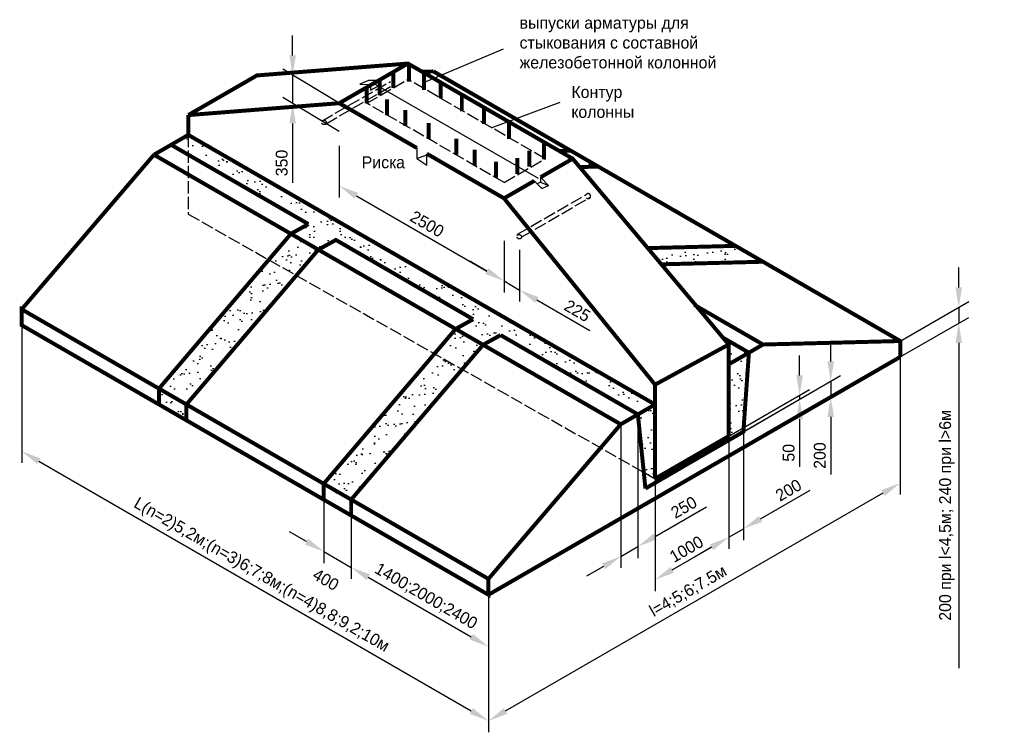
# Model space of a CAD drawing. Extents: x 198 to 510, y 39 to 234.
import ezdxf

# ---------------------------------------------------------------- set-up
doc = ezdxf.new("R2010")
doc.units = 0
doc.linetypes.add('ACAD_ISO02W100', pattern=[15, 12, -3])
doc.layers.get('0').update_dxf_attribs({"linetype": 'CONTINUOUS'})
doc.layers.get('DEFPOINTS').update_dxf_attribs({"linetype": 'CONTINUOUS'})
doc.dimstyles.get("Standard").update_dxf_attribs({"dimscale": 0, "dimtxt": 1.5, "dimasz": 2.5, "dimexe": 1.25, "dimexo": 0, "dimtad": 1, "dimdec": 4, "dimtxsty": 'STANDARD', "dimcen": 2.5, "dimdle": 1.25, "dimazin": 3, "dimtfac": 0.75, "dimtdec": 4, "dimtmove": 0, "dimatfit": 3, "dimtolj": 1, "dimtzin": 0})

# ---------------------------------------------------------------- blocks, each defined once
blk = doc.blocks.new('*D0')
at = {"color": 0, "linetype": 'BYBLOCK', "ltscale": 0.13}
for p, q in [((198.22, 90.83), (198.22, 73.48)), ((200.39, 73.67), (254.94, 42.17)), ((257.11, 56.83), (257.11, 39.48))]:
    blk.add_line(p, q, dxfattribs=at)
for points in [[(200.59, 74.03), (200.18, 73.31), (198.22, 74.92)], [(255.15, 42.53), (254.74, 41.81), (257.11, 40.92)]]:
    blk.add_solid(points, dxfattribs=at)
at = {"layer": 'DEFPOINTS', "color": 0, "linetype": 'BYBLOCK', "ltscale": 0.13}
for p in [(198.22, 90.83), (257.11, 56.83), (257.11, 40.92)]:
    blk.add_point(p, dxfattribs=at)
at = {"color": 0, "linetype": 'BYBLOCK', "ltscale": 0.13, "insert": (228.42, 59.22), "char_height": 1.5, "attachment_point": 5, "rotation": 330}
blk.add_mtext('\\A1;L(n=2)5,2м;(n=3)6;7;8м;(n=4)8,8;9,2;10м', dxfattribs=at)
blk = doc.blocks.new('*D1')
at = {"color": 0, "linetype": 'BYBLOCK', "ltscale": 0.13}
for p, q in [((236.33, 68.83), (236.33, 60.83)), ((239.79, 66.83), (239.79, 58.83)), ((234.16, 63.53), (232, 64.78)), ((236.33, 62.28), (239.79, 60.28)), ((236.33, 62.28), (239.79, 60.28)), ((241.95, 59.03), (244.12, 57.78))]:
    blk.add_line(p, q, dxfattribs=at)
for points in [[(234.37, 63.89), (233.95, 63.17), (236.33, 62.28)], [(242.16, 59.39), (241.75, 58.67), (239.79, 60.28)]]:
    blk.add_solid(points, dxfattribs=at)
at = {"layer": 'DEFPOINTS', "color": 0, "linetype": 'BYBLOCK', "ltscale": 0.13}
for p in [(236.33, 68.83), (239.79, 66.83), (239.79, 60.28)]:
    blk.add_point(p, dxfattribs=at)
at = {"color": 0, "linetype": 'BYBLOCK', "ltscale": 0.13, "insert": (236.59, 58.73), "char_height": 1.5, "attachment_point": 5, "rotation": 330}
blk.add_mtext('\\A1;400', dxfattribs=at)
blk = doc.blocks.new('*D2')
at = {"color": 0, "linetype": 'BYBLOCK', "ltscale": 0.13}
for p, q in [((239.79, 66.83), (239.79, 58.83)), ((241.95, 59.03), (254.94, 51.53)), ((257.11, 56.83), (257.11, 48.83))]:
    blk.add_line(p, q, dxfattribs=at)
for points in [[(242.16, 59.39), (241.75, 58.67), (239.79, 60.28)], [(255.15, 51.89), (254.74, 51.17), (257.11, 50.28)]]:
    blk.add_solid(points, dxfattribs=at)
at = {"layer": 'DEFPOINTS', "color": 0, "linetype": 'BYBLOCK', "ltscale": 0.13}
for p in [(239.79, 66.83), (257.11, 56.83), (257.11, 50.28)]:
    blk.add_point(p, dxfattribs=at)
at = {"color": 0, "linetype": 'BYBLOCK', "ltscale": 0.13, "insert": (249.2, 56.58), "char_height": 1.5, "attachment_point": 5, "rotation": 330}
blk.add_mtext('\\A1;1400;2000;2400', dxfattribs=at)
blk = doc.blocks.new('*D3')
at = {"color": 0, "linetype": 'BYBLOCK', "ltscale": 0.13}
for p, q in [((275.97, 79.57), (275.97, 61.46)), ((273.8, 78.32), (273.8, 60.21)), ((278.13, 64.16), (284.63, 67.91)), ((273.8, 61.66), (275.97, 62.91)), ((271.64, 60.41), (269.47, 59.16))]:
    blk.add_line(p, q, dxfattribs=at)
for points in [[(277.92, 64.52), (278.34, 63.8), (275.97, 62.91)], [(271.43, 60.77), (271.84, 60.05), (273.8, 61.66)]]:
    blk.add_solid(points, dxfattribs=at)
at = {"layer": 'DEFPOINTS', "color": 0, "linetype": 'BYBLOCK', "ltscale": 0.13}
for p in [(275.97, 79.57), (273.8, 78.32), (275.97, 62.91)]:
    blk.add_point(p, dxfattribs=at)
at = {"color": 0, "linetype": 'BYBLOCK', "ltscale": 0.13, "insert": (281.77, 67.85), "char_height": 1.5, "attachment_point": 5, "rotation": 30}
blk.add_mtext('\\A1;250', dxfattribs=at)
blk = doc.blocks.new('*D4')
at = {"color": 0, "linetype": 'BYBLOCK', "ltscale": 0.13}
for p, q in [((296.37, 84.49), (296.37, 86.99)), ((287.42, 76.83), (297.62, 82.72)), ((287.42, 76.31), (297.62, 82.2)), ((296.37, 81.99), (296.37, 81.48)), ((296.37, 78.98), (296.37, 72.98))]:
    blk.add_line(p, q, dxfattribs=at)
for points in [[(295.95, 84.49), (296.79, 84.49), (296.37, 81.99)], [(295.95, 78.98), (296.79, 78.98), (296.37, 81.48)]]:
    blk.add_solid(points, dxfattribs=at)
at = {"layer": 'DEFPOINTS', "color": 0, "linetype": 'BYBLOCK', "ltscale": 0.13}
for p in [(296.37, 81.48), (287.42, 76.83), (287.42, 76.31)]:
    blk.add_point(p, dxfattribs=at)
at = {"color": 0, "linetype": 'BYBLOCK', "ltscale": 0.13, "insert": (294.99, 74.73), "char_height": 1.5, "attachment_point": 5, "rotation": 90}
blk.add_mtext('\\A1;50', dxfattribs=at)
blk = doc.blocks.new('*D5')
at = {"color": 0, "linetype": 'BYBLOCK', "ltscale": 0.13}
for p, q in [((309.07, 86.83), (309.07, 69.48)), ((259.28, 42.17), (306.91, 69.67)), ((257.11, 56.83), (257.11, 39.48))]:
    blk.add_line(p, q, dxfattribs=at)
for points in [[(306.7, 70.03), (307.11, 69.31), (309.07, 70.92)], [(259.07, 42.53), (259.48, 41.81), (257.11, 40.92)]]:
    blk.add_solid(points, dxfattribs=at)
at = {"layer": 'DEFPOINTS', "color": 0, "linetype": 'BYBLOCK', "ltscale": 0.13}
for p in [(309.07, 86.83), (309.07, 70.92), (257.11, 56.83)]:
    blk.add_point(p, dxfattribs=at)
at = {"color": 0, "linetype": 'BYBLOCK', "ltscale": 0.13, "insert": (282.34, 57.22), "char_height": 1.5, "attachment_point": 5, "rotation": 30}
blk.add_mtext('\\A1;l=4;5;6;7.5м', dxfattribs=at)
blk = doc.blocks.new('*D6')
at = {"color": 0, "linetype": 'BYBLOCK', "ltscale": 0.13}
for p, q in [((287.42, 76.83), (287.42, 62.63)), ((278.13, 71.46), (278.13, 57.27)), ((280.3, 59.96), (285.26, 62.82))]:
    blk.add_line(p, q, dxfattribs=at)
for points in [[(285.05, 63.18), (285.46, 62.46), (287.42, 64.07)], [(280.09, 60.32), (280.5, 59.6), (278.13, 58.71)]]:
    blk.add_solid(points, dxfattribs=at)
at = {"layer": 'DEFPOINTS', "color": 0, "linetype": 'BYBLOCK', "ltscale": 0.13}
for p in [(287.42, 76.83), (278.13, 71.46), (287.42, 64.07)]:
    blk.add_point(p, dxfattribs=at)
at = {"color": 0, "linetype": 'BYBLOCK', "ltscale": 0.13, "insert": (282.09, 62.58), "char_height": 1.5, "attachment_point": 5, "rotation": 30}
blk.add_mtext('\\A1;1000', dxfattribs=at)
blk = doc.blocks.new('*D8')
at = {"color": 0, "linetype": 'BYBLOCK', "ltscale": 0.13}
for p, q in [((289.27, 77.38), (289.27, 63.7)), ((287.42, 76.31), (287.42, 62.63)), ((291.44, 66.39), (297.72, 70.02)), ((287.42, 64.07), (289.27, 65.14)), ((285.26, 62.82), (283.09, 61.57))]:
    blk.add_line(p, q, dxfattribs=at)
for points in [[(291.23, 66.75), (291.65, 66.03), (289.27, 65.14)], [(285.05, 63.18), (285.46, 62.46), (287.42, 64.07)]]:
    blk.add_solid(points, dxfattribs=at)
at = {"layer": 'DEFPOINTS', "color": 0, "linetype": 'BYBLOCK', "ltscale": 0.13}
for p in [(289.27, 77.38), (287.42, 76.31), (289.27, 65.14)]:
    blk.add_point(p, dxfattribs=at)
at = {"color": 0, "linetype": 'BYBLOCK', "ltscale": 0.13, "insert": (294.97, 70.02), "char_height": 1.5, "attachment_point": 5, "rotation": 30}
blk.add_mtext('\\A1;200', dxfattribs=at)
blk = doc.blocks.new('*D9')
at = {"color": 0, "linetype": 'BYBLOCK', "ltscale": 0.13}
for p, q in [((316.45, 95.59), (316.45, 98.09)), ((309.07, 88.83), (317.7, 93.81)), ((316.45, 93.09), (316.45, 91.09)), ((309.07, 86.83), (317.7, 91.81)), ((316.45, 88.59), (316.45, 47.59))]:
    blk.add_line(p, q, dxfattribs=at)
for points in [[(316.03, 95.59), (316.86, 95.59), (316.45, 93.09)], [(316.03, 88.59), (316.86, 88.59), (316.45, 91.09)]]:
    blk.add_solid(points, dxfattribs=at)
at = {"layer": 'DEFPOINTS', "color": 0, "linetype": 'BYBLOCK', "ltscale": 0.13}
for p in [(316.45, 91.09), (309.07, 88.83), (309.07, 86.83)]:
    blk.add_point(p, dxfattribs=at)
at = {"color": 0, "linetype": 'BYBLOCK', "ltscale": 0.13, "insert": (314.95, 66.84), "char_height": 1.5, "attachment_point": 5, "rotation": 90}
blk.add_mtext('\\A1;200 при l<4,5м; 240 при l>6м', dxfattribs=at)
blk = doc.blocks.new('*D11')
at = {"color": 0, "linetype": 'BYBLOCK', "ltscale": 0.13}
for p, q in [((238.29, 113.46), (238.29, 106.95)), ((240.46, 107.15), (256.91, 97.65)), ((259.08, 101.46), (259.08, 94.95))]:
    blk.add_line(p, q, dxfattribs=at)
for points in [[(240.67, 107.51), (240.25, 106.78), (238.29, 108.4)], [(257.12, 98.01), (256.7, 97.28), (259.08, 96.4)]]:
    blk.add_solid(points, dxfattribs=at)
at = {"layer": 'DEFPOINTS', "color": 0, "linetype": 'BYBLOCK', "ltscale": 0.13}
for p in [(238.29, 113.46), (259.08, 101.46), (259.08, 96.4)]:
    blk.add_point(p, dxfattribs=at)
at = {"color": 0, "linetype": 'BYBLOCK', "ltscale": 0.13, "insert": (249.37, 103.59), "char_height": 1.5, "attachment_point": 5, "rotation": 330}
blk.add_mtext('\\A1;2500', dxfattribs=at)
blk = doc.blocks.new('*D12')
at = {"color": 0, "linetype": 'BYBLOCK', "ltscale": 0.13}
for p, q in [((259.08, 101.46), (259.08, 94.95)), ((261.04, 100.33), (261.04, 93.82)), ((256.91, 97.65), (254.75, 98.9)), ((259.08, 96.4), (261.04, 95.26)), ((263.21, 94.01), (269.92, 90.14))]:
    blk.add_line(p, q, dxfattribs=at)
for points in [[(257.12, 98.01), (256.7, 97.28), (259.08, 96.4)], [(263.41, 94.37), (263, 93.65), (261.04, 95.26)]]:
    blk.add_solid(points, dxfattribs=at)
at = {"layer": 'DEFPOINTS', "color": 0, "linetype": 'BYBLOCK', "ltscale": 0.13}
for p in [(259.08, 101.46), (261.04, 100.33), (261.04, 95.26)]:
    blk.add_point(p, dxfattribs=at)
at = {"color": 0, "linetype": 'BYBLOCK', "ltscale": 0.13, "insert": (268.33, 92.64), "char_height": 1.5, "attachment_point": 5, "rotation": 330}
blk.add_mtext('\\A1;225', dxfattribs=at)
blk = doc.blocks.new('*D13')
at = {"color": 0, "linetype": 'BYBLOCK', "ltscale": 0.13}
for p, q in [((232.4, 124.85), (232.4, 127.35)), ((238.29, 118.82), (231.15, 123.1)), ((232.4, 122.35), (232.4, 118.78)), ((238.29, 115.25), (231.15, 119.53)), ((232.4, 116.28), (232.4, 108.78))]:
    blk.add_line(p, q, dxfattribs=at)
for points in [[(231.99, 124.85), (232.82, 124.85), (232.4, 122.35)], [(231.99, 116.28), (232.82, 116.28), (232.4, 118.78)]]:
    blk.add_solid(points, dxfattribs=at)
at = {"layer": 'DEFPOINTS', "color": 0, "linetype": 'BYBLOCK', "ltscale": 0.13}
for p in [(232.4, 118.78), (238.29, 118.82), (238.29, 115.25)]:
    blk.add_point(p, dxfattribs=at)
at = {"color": 0, "linetype": 'BYBLOCK', "ltscale": 0.13, "insert": (231.03, 111.28), "char_height": 1.5, "attachment_point": 5, "rotation": 90}
blk.add_mtext('\\A1;350', dxfattribs=at)
blk = doc.blocks.new('*D14')
at = {"color": 0, "linetype": 'BYBLOCK', "ltscale": 0.13}
for p, q in [((300.29, 86.25), (300.29, 88.75)), ((289.27, 77.38), (301.54, 84.47)), ((300.29, 83.75), (300.29, 81.76)), ((289.27, 75.4), (301.54, 82.48)), ((300.29, 79.26), (300.29, 72.01))]:
    blk.add_line(p, q, dxfattribs=at)
for points in [[(299.88, 86.25), (300.71, 86.25), (300.29, 83.75)], [(299.88, 79.26), (300.71, 79.26), (300.29, 81.76)]]:
    blk.add_solid(points, dxfattribs=at)
at = {"layer": 'DEFPOINTS', "color": 0, "linetype": 'BYBLOCK', "ltscale": 0.13}
for p in [(300.29, 81.76), (289.27, 77.38), (289.27, 75.4)]:
    blk.add_point(p, dxfattribs=at)
at = {"color": 0, "linetype": 'BYBLOCK', "ltscale": 0.13, "insert": (298.92, 74.38), "char_height": 1.5, "attachment_point": 5, "rotation": 90}
blk.add_mtext('\\A1;200', dxfattribs=at)

msp = doc.modelspace()

# ---------------------------------------------------------------- hatches: boundary and pattern name
h = msp.add_hatch()
h.set_pattern_fill('AR-SAND', color=256, scale=0.05, style=0)
h.paths.add_polyline_path([(238.29318, 103.82442), (219.24062, 114.82442), (217.07556, 113.57442), (234.39607, 103.57442), (232.18534, 102.35078), (235.64944, 100.35078), (237.86017, 101.57442), (255.18068, 91.57442), (252.96995, 90.35078), (256.43405, 88.35078), (258.64478, 89.57442), (275.96529, 79.57442), (278.13035, 80.82442), (259.07779, 91.82442)])
h = msp.add_hatch()
h.set_pattern_fill('AR-SAND', color=256, scale=0.05, style=0)
h.paths.add_polyline_path([(215.54081, 82.82821), (219.00491, 80.82821), (235.64944, 100.35078), (232.18534, 102.35078)])
h.paths.add_polyline_path([(215.54081, 82.82821), (215.54081, 80.82821), (219.00491, 78.82821), (219.00491, 80.82821)])
h.paths.add_polyline_path([(239.78952, 66.82821), (239.78952, 68.82821), (236.32542, 70.82821), (236.32542, 68.82821)])
h.paths.add_polyline_path([(236.32542, 70.82821), (239.78952, 68.82821), (256.43405, 88.35078), (252.96995, 90.35078)])
h.paths.add_polyline_path([(276.91552, 70.22813), (283.09079, 73.81388), (283.09079, 74.32821), (278.13035, 71.4643), (278.13035, 80.82442), (275.96529, 79.57442)])
h.paths.add_polyline_path([(289.97178, 87.35952), (287.42092, 85.88678), (287.42092, 76.82821), (283.09079, 74.32821), (283.09079, 73.81388), (289.27421, 77.38388)])
h.paths.add_polyline_path([(287.42092, 85.88678), (289.97178, 87.35952), (286.69469, 89.25154), (287.42092, 88.38678)])
h.paths.add_polyline_path([(283.09079, 98.60749), (283.09079, 100.69578), (277.20972, 100.5459), (278.92671, 98.50137)])
h.paths.add_polyline_path([(267.50233, 112.82821), (266.06296, 112.79153), (267.73805, 111.82442), (268.62478, 110.76853), (270.96644, 110.82821)])
at = {"ltscale": 0.13}
h = msp.add_hatch(dxfattribs=at)
h.set_pattern_fill('AR-SAND', color=256, scale=0.05, style=0)
h.paths.add_polyline_path([(288.28694, 100.82821), (277.20972, 100.5459), (278.92671, 98.50137), (291.75105, 98.82821)])
h = msp.add_hatch(dxfattribs=at)
h.set_pattern_fill('AR-SAND', color=256, scale=0.05, style=0)
h.paths.add_polyline_path([(236.32542, 70.82821), (236.32542, 68.82821), (239.78952, 66.82821), (239.78952, 68.82821)])

# ---------------------------------------------------------------- linework, layer by layer
for p, q in [((249.05663, 121.47682), (259.01728, 125.67331)), ((257.46093, 115.69559), (266.1765, 118.95953)), ((248.05971, 113.18571), (248.05971, 111.85203)), ((248.05971, 111.85203), (249.33907, 112.30173)), ((248.05971, 111.85203), (249.33907, 111.02008)), ((249.33907, 111.02008), (249.33907, 112.44707))]:
    msp.add_line(p, q, dxfattribs=at)
at = {"linetype": 'ACAD_ISO02W100', "ltscale": 0.13}
for p, q in [((241.75728, 118.82442), (246.95344, 121.82442)), ((264.27395, 111.82442), (246.95344, 121.82442)), ((236.09284, 116.57076), (244.75309, 121.57076)), ((236.63226, 116.23407), (245.29251, 121.23407)), ((238.29318, 118.82442), (240.02523, 117.82442)), ((259.07779, 108.82442), (241.75728, 118.82442)), ((219.24062, 114.82442), (219.24062, 104.82442)), ((259.07779, 108.82442), (264.27395, 111.82442)), ((259.07779, 106.82442), (257.34574, 107.82442)), ((260.7713, 102.29537), (269.43155, 107.29537)), ((261.31072, 101.95869), (269.97097, 106.95869)), ((219.24062, 104.82442), (278.13035, 71.4643))]:
    msp.add_line(p, q, dxfattribs=at)
for p, q in [((241.96219, 121.70224), (240.88397, 121.22367)), ((240.88397, 121.22367), (242.24173, 121.18379)), ((243.31995, 121.70224), (241.96219, 121.70224)), ((242.24173, 121.18379), (242.24173, 120.46595)), ((242.24173, 120.46595), (243.31995, 121.0387)), ((242.62331, 121.32442), (243.31995, 121.70224)), ((263.40792, 109.32442), (242.62331, 121.32442)), ((243.31995, 121.70224), (243.31995, 121.0387)), ((238.29318, 118.82442), (240.02523, 117.82442)), ((264.68727, 108.45661), (263.69052, 109.48758)), ((263.69052, 109.48758), (263.69052, 108.86126)), ((262.89739, 109.02966), (263.83238, 108.06258)), ((263.69052, 108.86126), (263.27635, 108.6377)), ((263.69052, 108.86126), (264.68727, 108.45661)), ((263.83238, 108.06258), (264.68727, 108.45661)), ((259.07779, 91.82442), (238.29318, 103.82442)), ((278.13035, 80.82442), (259.07779, 91.82442)), ((283.09079, 73.82821), (283.09079, 74.32821)), ((283.09079, 73.81388), (283.09079, 74.31388)), ((283.09079, 74.31388), (283.09079, 74.31388))]:
    msp.add_line(p, q)
at = {"linetype": 'ACAD_ISO02W100'}
msp.add_line((238.29318, 118.82442), (240.02523, 117.82442), dxfattribs=at)
at = {"const_width": 0.5}
for points in [[(219.24062, 117.32442), (227.90088, 122.32442), (246.95344, 123.82442), (267.73805, 111.82442)], [(238.29318, 118.82442), (246.95344, 123.82442)], [(250.18183, 122.82821), (248.74859, 122.78799)], [(309.07155, 86.82821), (309.07155, 88.82821), (250.18183, 122.82821)], [(238.29318, 118.82442), (219.24062, 117.32442)], [(238.29318, 118.82442), (248.05971, 113.18571)], [(219.24062, 114.82442), (219.24062, 117.32442)], [(234.39607, 103.57442), (217.07556, 113.57442), (219.24062, 114.82442), (219.24062, 114.82442)], [(219.24062, 114.82442), (278.13035, 80.82442)], [(217.07556, 113.57442), (214.9105, 112.32442)], [(270.96644, 110.82821), (267.50233, 112.82821), (266.06296, 112.79153)], [(198.2203, 92.82821), (214.9105, 112.32442)], [(278.13035, 80.82442), (273.80022, 78.32442), (214.9105, 112.32442)], [(249.33907, 112.44707), (259.07779, 106.82442), (278.13035, 83.32442)], [(263.69052, 109.48758), (267.73805, 111.82442), (287.42092, 88.38678)], [(288.28694, 100.82821), (270.96644, 110.82821), (268.62478, 110.76853)], [(259.07779, 106.82442), (262.89739, 109.02966)], [(234.39607, 103.57442), (232.18534, 102.35078)], [(232.18534, 102.35078), (232.18534, 102.35078), (215.54081, 82.82821)], [(255.18068, 91.57442), (237.86017, 101.57442), (235.64944, 100.35078)], [(255.18068, 91.57442), (237.86017, 101.57442)], [(255.18068, 91.57442), (237.86017, 101.57442)], [(291.75105, 98.82821), (288.28694, 100.82821), (277.20972, 100.5459)], [(236.32542, 68.82821), (219.00491, 78.82821), (219.00491, 80.82821), (235.64944, 100.35078)], [(252.96995, 90.35078), (235.64944, 100.35078)], [(309.07155, 88.82821), (291.75105, 98.82821), (278.92671, 98.50137)], [(257.11003, 56.82821), (198.2203, 90.82821), (198.2203, 92.82821), (257.11003, 58.82821), (257.11003, 56.82821)], [(291.75105, 88.38678), (283.09079, 93.38678)], [(255.18068, 91.57442), (252.96995, 90.35078)], [(252.96995, 90.35078), (252.96995, 90.35078), (236.32542, 70.82821)], [(256.43405, 88.35078), (258.64478, 89.57442)], [(278.13035, 80.82442), (275.96529, 79.57442), (258.64478, 89.57442)], [(275.96529, 79.57442), (258.64478, 89.57442)], [(289.97178, 87.35952), (286.69469, 89.25154)], [(239.78952, 68.82821), (256.43405, 88.35078)], [(287.42092, 85.88678), (287.42092, 88.38678), (278.13035, 83.32442)], [(287.42092, 85.88678), (291.75105, 88.38678), (309.07155, 88.82821)], [(257.11003, 56.82821), (309.07155, 86.82821)], [(283.09079, 73.81388), (289.27421, 77.38388), (289.97178, 87.35952)], [(289.97178, 87.35952), (287.42092, 85.88678)], [(287.42092, 76.82821), (287.42092, 85.88678)], [(278.13035, 80.82442), (278.13035, 83.32442)], [(219.00491, 78.82821), (215.54081, 80.82821), (215.54081, 82.82821)], [(278.13035, 80.82442), (278.13035, 71.4643)], [(275.96529, 79.57442), (276.91552, 70.22813)], [(257.11003, 58.82821), (273.80022, 78.32442)], [(283.09079, 74.32821), (287.42092, 76.82821)], [(283.09079, 74.32821), (278.13035, 71.4643)], [(276.91552, 70.22813), (283.09079, 73.81388)], [(239.78952, 66.82821), (236.32542, 68.82821), (236.32542, 70.82821)], [(257.11003, 56.82821), (239.78952, 66.82821), (239.78952, 68.82821)]]:
    msp.add_lwpolyline(points, dxfattribs=at)
at = {"ltscale": 0.13, "const_width": 0.5}
for points in [[(247.10242, 121.54548), (247.10242, 123.54548)], [(243.36932, 119.79794), (243.36932, 121.79794)], [(245.11921, 120.72996), (245.11921, 122.72996)], [(248.96897, 120.49695), (248.96897, 122.49695)], [(241.75728, 118.82442), (241.75728, 120.82442)], [(251.06884, 119.44843), (251.06884, 121.44843)], [(244.32379, 117.30989), (244.32379, 119.30989)], [(253.752, 117.8174), (253.752, 119.8174)], [(246.63578, 115.95336), (246.63578, 117.95336)], [(256.55183, 116.18637), (256.55183, 118.18637)], [(249.55226, 114.32233), (249.55226, 116.32233)], [(259.70163, 114.32233), (259.70163, 116.32233)], [(253.05205, 112.34179), (253.05205, 114.34179)], [(255.38524, 110.94376), (255.38524, 112.94376)], [(262.26814, 110.82726), (262.26814, 112.82726)], [(264.13469, 111.75927), (264.13469, 113.75927)], [(260.75157, 109.89524), (260.75157, 111.89524)], [(258.0684, 109.42923), (258.0684, 111.42923)]]:
    msp.add_lwpolyline(points, dxfattribs=at)
at = {"linetype": 'ACAD_ISO02W100', "ltscale": 0.13}
msp.add_arc((269.68827, 107.10621), 0.31888, 226.6670324, 143.6163021, dxfattribs=at)
for centre in [(236.36255, 116.40242), (260.97358, 101.99236)]:
    msp.add_ellipse(centre, major_axis=(-0.26971, 0.16834), ratio=0.854902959, dxfattribs=at)

# ---------------------------------------------------------------- texts
at = {"ltscale": 0.13, "char_height": 1.5, "attachment_point": 1}
for s, insert, width in [('\\fTxt|b0|i0|c204|p2;выпуски арматуры для\\Pстыкования с составной\\Pжелезобетонной колонной', (261.04054, 129.71438), 42.1771), ('\\fTxt|b0|i0|c204|p2;Контур\\Pколонны', (267.57722, 120.98007), 23.034), ('\\fTxt|b0|i0|c204|p2;Риска', (241.11924, 112.1208), 11.0501)]:
    msp.add_mtext(s, dxfattribs=dict(at, insert=insert, width=width))

# ---------------------------------------------------------------- dimensions: what is measured, and where the dimension line sits
at = {"ltscale": 0.13}
for p1, p2, distance, text, override, picture, middle in [((238.29318, 118.82442), (238.29318, 115.25324), -5.88951, '350', {"dimscale": 1}, '*D13', (231.02867, 111.28219)), ((238.29318, 113.46341), (259.07779, 101.46341), -4.38929, '2500', {"dimscale": 1}, '*D11', (249.37299, 103.58588)), ((259.07779, 101.46341), (261.04054, 100.33022), -4.38929, '225', {"dimscale": 1}, '*D12', (268.33148, 92.64019)), ((309.07155, 88.82821), (309.07155, 86.82821), 7.3751, '200 при l<4,5м; 240 при l>6м', {"dimscale": 1}, '*D9', (314.94665, 66.83623)), ((198.2203, 90.82821), (257.11003, 56.82821), -13.77358, 'L(n=2)5,2м;(n=3)6;7;8м;(n=4)8,8;9,2;10м', {"dimscale": 1, "dimtxt": 1.5}, '*D0', (228.41517, 59.2229)), ((289.27421, 77.38388), (289.27421, 75.39821), 11.01779, '200', {"dimscale": 1}, '*D14', (298.91701, 74.38434)), ((287.42092, 76.82821), (287.42092, 76.31388), 8.9488, '50', {"dimscale": 1}, '*D4', (294.99472, 74.73047)), ((257.11003, 56.82821), (309.07155, 86.82821), -13.77358, 'l=4;5;6;7.5м', {"dimscale": 1}, '*D5', (282.34079, 57.2229)), ((273.80022, 78.32442), (275.96529, 79.57442), -14.43508, '250', {"dimscale": 1}, '*D3', (281.77298, 67.84701)), ((287.42092, 76.31388), (289.27421, 77.38388), -10.60009, '200', {"dimscale": 1}, '*D8', (294.97365, 70.02223)), ((278.13035, 71.4643), (287.42092, 76.82821), -11.04552, '1000', {"dimscale": 1}, '*D6', (282.08814, 62.58278)), ((236.32542, 68.82821), (239.78952, 66.82821), -5.67271, '400', {"dimscale": 1}, '*D1', (236.58872, 58.73398)), ((239.78952, 66.82821), (257.11003, 56.82821), -5.67271, '1400;2000;2400', {"dimscale": 1, "dimtxt": 1.5}, '*D2', (249.19978, 56.57696))]:
    dim = msp.add_aligned_dim(p1=p1, p2=p2, distance=distance, text=text, dimstyle='STANDARD', override=override, dxfattribs=at)
    dim.commit()
    dim.dimension.update_dxf_attribs({"geometry": picture, "text_midpoint": middle})

doc.saveas('drawing.dxf')
